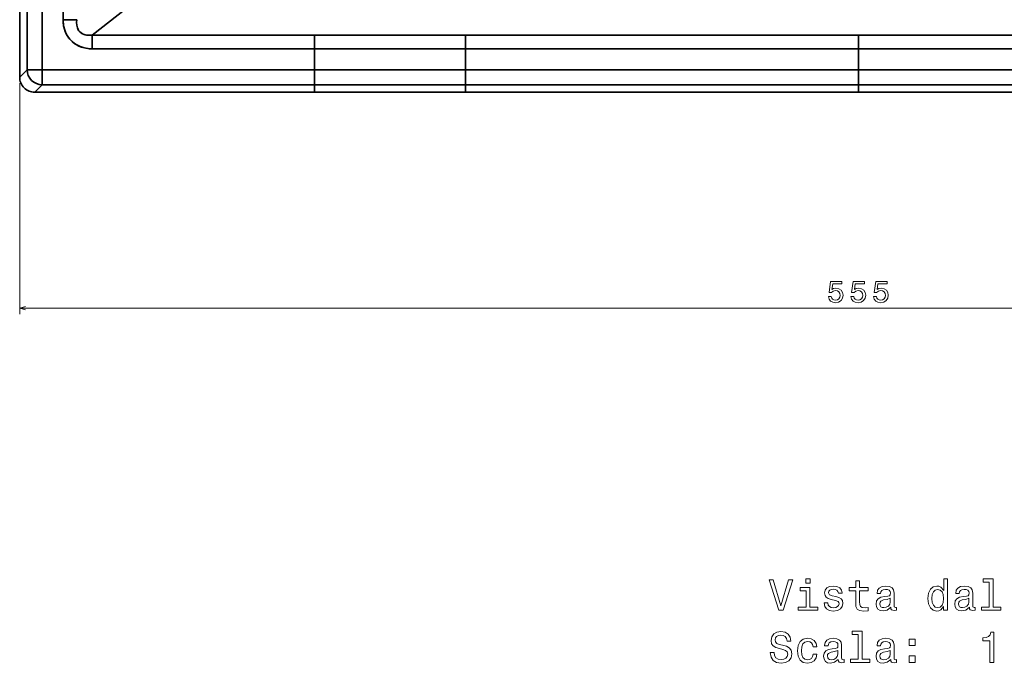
# Model space of a CAD drawing. Extents: x 317 to 1914, y 39 to 1273.
# Tile 1 of 5: x 317 to 643, y 39 to 252. Entities that reach past the tile are written whole.
import ezdxf

# ---------------------------------------------------------------- set-up
doc = ezdxf.new("R2010")
doc.units = 0

msp = doc.modelspace()

# ---------------------------------------------------------------- linework, layer by layer
at = {"color": 7, "lineweight": 35}
for p, q in [((316.94, 232.92), (316.94, 608.03)), ((316.94, 608.03), (316.94, 232.92)), ((319.4, 605.58), (319.4, 235.37)), ((319.4, 605.58), (319.4, 235.37)), ((324.4, 235.37), (324.4, 605.58)), ((324.4, 235.37), (324.4, 605.58)), ((331.31, 251.91), (331.31, 589.04)), ((331.31, 589.04), (331.31, 251.91)), ((382.07, 279.11), (340.93, 246.82)), ((340.93, 246.82), (382.07, 279.11)), ((414.5, 246.82), (340.93, 246.82)), ((340.93, 246.82), (414.5, 246.82)), ((464.5, 246.82), (414.5, 246.82)), ((414.5, 246.82), (464.5, 246.82)), ((594.5, 246.82), (464.5, 246.82)), ((464.5, 246.82), (594.5, 246.82)), ((724.5, 246.82), (594.5, 246.82)), ((594.5, 246.82), (724.5, 246.82)), ((414.5, 242.28), (340.93, 242.28)), ((340.93, 242.28), (414.5, 242.28)), ((464.5, 242.28), (414.5, 242.28)), ((414.5, 242.28), (464.5, 242.28)), ((464.5, 242.28), (594.5, 242.28)), ((594.5, 242.28), (464.5, 242.28)), ((724.5, 242.28), (594.5, 242.28)), ((594.5, 242.28), (724.5, 242.28)), ((414.5, 235.37), (324.4, 235.37)), ((414.5, 235.37), (324.4, 235.37)), ((464.5, 235.37), (414.5, 235.37)), ((414.5, 235.37), (464.5, 235.37)), ((594.5, 235.37), (464.5, 235.37)), ((594.5, 235.37), (464.5, 235.37)), ((724.5, 235.37), (594.5, 235.37)), ((594.5, 235.37), (724.5, 235.37)), ((324.4, 230.38), (414.5, 230.38)), ((324.4, 230.38), (414.5, 230.38)), ((464.5, 230.38), (414.5, 230.38)), ((414.5, 230.38), (464.5, 230.38)), ((464.5, 230.38), (594.5, 230.38)), ((464.5, 230.38), (594.5, 230.38)), ((724.5, 230.38), (594.5, 230.38)), ((594.5, 230.38), (724.5, 230.38)), ((414.5, 227.92), (321.94, 227.92)), ((321.94, 227.92), (414.5, 227.92)), ((464.5, 227.92), (414.5, 227.92)), ((414.5, 227.92), (464.5, 227.92)), ((464.5, 227.92), (594.5, 227.92)), ((594.5, 227.92), (464.5, 227.92)), ((594.5, 227.92), (724.5, 227.92)), ((724.5, 227.92), (594.5, 227.92))]:
    msp.add_line(p, q, dxfattribs=at)
at = {"color": 7, "lineweight": 35, "ltscale": 0.113412}
for p, q in [((331.31, 251.91), (335.84, 251.91)), ((340.93, 246.82), (340.93, 242.28)), ((340.93, 242.28), (340.93, 246.82)), ((414.5, 246.82), (414.5, 242.28)), ((414.5, 246.82), (414.5, 242.28)), ((464.5, 242.28), (464.5, 246.82)), ((464.5, 242.28), (464.5, 246.82)), ((594.5, 246.82), (594.5, 242.28)), ((594.5, 246.82), (594.5, 242.28))]:
    msp.add_line(p, q, dxfattribs=at)
at = {"color": 7, "lineweight": 35, "ltscale": 0.172751}
for p, q in [((414.5, 242.28), (414.5, 235.37)), ((414.5, 242.28), (414.5, 235.37)), ((464.5, 235.37), (464.5, 242.28)), ((464.5, 235.37), (464.5, 242.28)), ((594.5, 242.28), (594.5, 235.37)), ((594.5, 242.28), (594.5, 235.37))]:
    msp.add_line(p, q, dxfattribs=at)
at = {"color": 7, "lineweight": 35, "ltscale": 0.086727}
for p, q in [((319.4, 235.37), (316.94, 232.92)), ((319.4, 235.37), (316.94, 232.92)), ((321.94, 227.92), (324.4, 230.38)), ((321.94, 227.92), (324.4, 230.38))]:
    msp.add_line(p, q, dxfattribs=at)
at = {"color": 7, "lineweight": 35, "ltscale": 0.124973}
for p, q in [((324.4, 235.37), (319.4, 235.37)), ((319.4, 235.37), (324.4, 235.37)), ((324.4, 235.37), (324.4, 230.38)), ((324.4, 230.38), (324.4, 235.37)), ((414.5, 235.37), (414.5, 230.38)), ((414.5, 230.38), (414.5, 235.37)), ((464.5, 230.38), (464.5, 235.37)), ((464.5, 235.37), (464.5, 230.38)), ((594.5, 235.37), (594.5, 230.38)), ((594.5, 230.38), (594.5, 235.37))]:
    msp.add_line(p, q, dxfattribs=at)
at = {"color": 7, "lineweight": 13}
for p, q in [((316.94, 230.92), (316.94, 154.52)), ((316.94, 156.52), (872.06, 156.52))]:
    msp.add_line(p, q, dxfattribs=at)
at = {"color": 7, "lineweight": 35, "ltscale": 0.061325}
for p, q in [((414.5, 230.38), (414.5, 227.92)), ((414.5, 230.38), (414.5, 227.92)), ((464.5, 227.92), (464.5, 230.38)), ((464.5, 227.92), (464.5, 230.38)), ((594.5, 230.38), (594.5, 227.92)), ((594.5, 230.38), (594.5, 227.92))]:
    msp.add_line(p, q, dxfattribs=at)
at = {"color": 7, "lineweight": 35}
for points in [[(340.93, 242.28), (339.91, 242.33), (338.9, 242.46), (337.9, 242.69), (336.94, 243.02), (336.02, 243.45), (335.16, 243.97), (334.28, 244.67), (333.5, 245.48), (332.83, 246.38), (332.35, 247.23), (331.96, 248.13), (331.66, 249.06), (331.46, 250), (331.34, 250.95), (331.31, 251.91)], [(331.31, 251.91), (331.33, 251.2), (331.39, 250.48), (331.49, 249.85), (331.62, 249.22), (331.88, 248.35), (332.22, 247.51), (332.63, 246.71), (333.23, 245.81), (333.94, 245), (334.74, 244.29), (335.62, 243.67), (336.5, 243.21), (337.43, 242.84), (338.39, 242.57), (339.65, 242.35), (340.93, 242.28)], [(335.84, 251.91), (335.78, 250.97), (335.84, 250.05), (335.92, 249.61), (336.04, 249.19), (336.26, 248.68), (336.55, 248.22), (336.9, 247.81), (337.32, 247.47), (337.78, 247.2), (338.3, 246.99), (338.71, 246.88), (339.14, 246.8), (340.04, 246.75), (340.93, 246.82)], [(340.93, 246.82), (339.99, 246.75), (339.08, 246.81), (338.65, 246.9), (338.23, 247.02), (337.72, 247.23), (337.26, 247.52), (336.85, 247.87), (336.51, 248.28), (336.23, 248.75), (336.02, 249.26), (335.91, 249.67), (335.83, 250.1), (335.78, 251), (335.84, 251.91)]]:
    msp.add_lwpolyline(points, dxfattribs=at)
at = {"color": 7, "lineweight": 13}
for points in [[(584.53, 160.34), (584.75, 159.52), (585.24, 158.87), (585.97, 158.47), (586.9, 158.32), (587.92, 158.5), (588.71, 158.99), (589.22, 159.78), (589.41, 160.79), (589.24, 161.73), (588.75, 162.46), (588, 162.94), (587.02, 163.11), (586.26, 162.99), (585.68, 162.65), (585.96, 164.54), (589.03, 164.54), (589.03, 165.37), (585.28, 165.37), (584.73, 161.66), (585.54, 161.66), (586.12, 162.13), (586.87, 162.3), (587.51, 162.19), (588.01, 161.87), (588.32, 161.37), (588.43, 160.74), (588.32, 160.1), (588, 159.61), (587.5, 159.3), (586.87, 159.18), (586.33, 159.25), (585.92, 159.49), (585.62, 159.85), (585.46, 160.34)], [(592, 160.34), (592.22, 159.52), (592.71, 158.87), (593.44, 158.47), (594.37, 158.32), (595.39, 158.5), (596.18, 158.99), (596.69, 159.78), (596.88, 160.79), (596.71, 161.73), (596.22, 162.46), (595.47, 162.94), (594.49, 163.11), (593.73, 162.99), (593.15, 162.65), (593.43, 164.54), (596.5, 164.54), (596.5, 165.37), (592.76, 165.37), (592.2, 161.66), (593.01, 161.66), (593.59, 162.13), (594.34, 162.3), (594.98, 162.19), (595.48, 161.87), (595.79, 161.37), (595.9, 160.74), (595.79, 160.1), (595.47, 159.61), (594.97, 159.3), (594.34, 159.18), (593.8, 159.25), (593.39, 159.49), (593.09, 159.85), (592.94, 160.34)], [(599.47, 160.34), (599.69, 159.52), (600.19, 158.87), (600.91, 158.47), (601.84, 158.32), (602.86, 158.5), (603.66, 158.99), (604.16, 159.78), (604.35, 160.79), (604.18, 161.73), (603.7, 162.46), (602.94, 162.94), (601.96, 163.11), (601.21, 162.99), (600.62, 162.65), (600.9, 164.54), (603.97, 164.54), (603.97, 165.37), (600.23, 165.37), (599.67, 161.66), (600.48, 161.66), (601.06, 162.13), (601.81, 162.3), (602.46, 162.19), (602.95, 161.87), (603.26, 161.37), (603.37, 160.74), (603.26, 160.1), (602.94, 159.61), (602.45, 159.3), (601.81, 159.18), (601.28, 159.25), (600.86, 159.49), (600.56, 159.85), (600.41, 160.34)], [(571.34, 66.62), (568.84, 58.1), (566.26, 66.62), (564.89, 66.62), (568.12, 56.6), (569.56, 56.6), (572.71, 66.62)], [(578.45, 66.95), (577.11, 66.95), (577.11, 65.51), (578.45, 65.51)], [(593.58, 63), (593.58, 59.12), (593.66, 57.87), (594.07, 57.01), (594.87, 56.5), (596.24, 56.33), (597.74, 56.4), (597.74, 57.5), (596.65, 57.41), (595.65, 57.52), (595.12, 57.88), (594.89, 58.49), (594.85, 59.34), (594.85, 63), (597.74, 63), (597.74, 64.08), (594.85, 64.08), (594.85, 66.34), (593.58, 66.34), (593.58, 64.08), (591.39, 64.08), (591.39, 63)], [(622.66, 57.8), (622.66, 56.6), (623.92, 56.6), (623.92, 66.95), (622.67, 66.95), (622.67, 63.16), (621.7, 64.25), (621.11, 64.51), (620.44, 64.61), (619.21, 64.33), (618.26, 63.52), (617.64, 62.22), (617.43, 60.48), (617.64, 58.73), (618.26, 57.42), (619.21, 56.6), (620.44, 56.33), (621.11, 56.43), (621.72, 56.69)], [(637.77, 65.88), (637.77, 57.67), (635.16, 57.67), (635.16, 56.6), (641.63, 56.6), (641.63, 57.67), (639.04, 57.67), (639.04, 66.95), (635.78, 66.95), (635.78, 65.88)], [(578.4, 57.67), (578.4, 64.08), (575.15, 64.08), (575.15, 63), (577.14, 63), (577.14, 57.67), (574.54, 57.67), (574.54, 56.6), (581.03, 56.6), (581.03, 57.67)], [(586.99, 61.11), (585.77, 61.4), (584.86, 61.73), (584.56, 62.41), (584.64, 62.88), (584.95, 63.23), (585.44, 63.45), (586.14, 63.53), (586.82, 63.45), (587.35, 63.19), (587.7, 62.8), (587.84, 62.28), (589.08, 62.28), (589.08, 62.31), (588.87, 63.24), (588.28, 63.98), (587.35, 64.44), (586.14, 64.61), (584.92, 64.44), (584.02, 63.97), (583.46, 63.26), (583.29, 62.37), (583.42, 61.5), (583.82, 60.9), (584.49, 60.46), (585.45, 60.16), (586.86, 59.82), (587.73, 59.46), (587.96, 59.17), (588.04, 58.73), (587.91, 58.2), (587.57, 57.8), (587.01, 57.54), (586.26, 57.45), (585.47, 57.54), (584.89, 57.84), (584.5, 58.33), (584.34, 59.01), (583.12, 59.01), (583.32, 57.86), (583.91, 57.02), (584.85, 56.52), (586.14, 56.33), (587.5, 56.52), (588.49, 57.02), (589.1, 57.83), (589.31, 58.88), (589.15, 59.79), (588.71, 60.41), (587.97, 60.81)], [(605.15, 57.61), (605.15, 57.57), (605.22, 57.08), (605.44, 56.73), (606.34, 56.46), (607.05, 56.57), (607.05, 57.55), (606.75, 57.51), (606.34, 57.7), (606.27, 58.27), (606.27, 62.28), (606.1, 63.3), (605.6, 64.02), (604.72, 64.46), (603.48, 64.61), (602.27, 64.44), (601.37, 63.95), (600.81, 63.19), (600.62, 62.18), (600.62, 62.09), (601.76, 62.09), (601.86, 62.7), (602.18, 63.13), (602.7, 63.39), (603.43, 63.49), (604.14, 63.42), (604.64, 63.2), (604.95, 62.83), (605.05, 62.31), (604.99, 61.7), (604.76, 61.4), (604.18, 61.26), (603.1, 61.14), (601.86, 60.88), (600.98, 60.42), (600.47, 59.7), (600.31, 58.63), (600.45, 57.68), (600.9, 56.98), (601.62, 56.53), (602.61, 56.37), (603.95, 56.67)], [(620.65, 63.48), (621.49, 63.27), (622.12, 62.71), (622.5, 61.77), (622.64, 60.48), (622.5, 59.17), (622.12, 58.23), (621.49, 57.65), (620.65, 57.47), (619.86, 57.65), (619.26, 58.23), (618.85, 59.18), (618.72, 60.48), (618.85, 61.76), (619.26, 62.7), (619.86, 63.27)], [(631.17, 57.61), (631.17, 57.57), (631.24, 57.08), (631.46, 56.73), (632.37, 56.46), (633.07, 56.57), (633.07, 57.55), (632.77, 57.51), (632.37, 57.7), (632.3, 58.27), (632.3, 62.28), (632.12, 63.3), (631.62, 64.02), (630.74, 64.46), (629.5, 64.61), (628.29, 64.44), (627.4, 63.95), (626.83, 63.19), (626.65, 62.18), (626.65, 62.09), (627.79, 62.09), (627.89, 62.7), (628.2, 63.13), (628.72, 63.39), (629.46, 63.49), (630.16, 63.42), (630.67, 63.2), (630.97, 62.83), (631.07, 62.31), (631.01, 61.7), (630.78, 61.4), (630.21, 61.26), (629.13, 61.14), (627.89, 60.88), (627.01, 60.42), (626.49, 59.7), (626.33, 58.63), (626.47, 57.68), (626.92, 56.98), (627.64, 56.53), (628.64, 56.37), (629.98, 56.67)], [(605, 59.31), (604.83, 58.56), (604.37, 57.99), (603.68, 57.61), (602.83, 57.48), (602.28, 57.55), (601.89, 57.78), (601.65, 58.19), (601.57, 58.75), (601.63, 59.25), (601.86, 59.61), (602.79, 60.02), (603.95, 60.19), (605, 60.54)], [(631.03, 59.31), (630.85, 58.56), (630.39, 57.99), (629.7, 57.61), (628.85, 57.48), (628.3, 57.55), (627.91, 57.78), (627.67, 58.19), (627.6, 58.75), (627.66, 59.25), (627.89, 59.61), (628.81, 60.02), (629.98, 60.19), (631.03, 60.54)], [(566.56, 42.63), (565.25, 42.63), (565.54, 41.1), (566.26, 39.97), (567.37, 39.3), (568.87, 39.05), (570.35, 39.28), (571.46, 39.92), (572.17, 40.91), (572.43, 42.22), (572.21, 43.4), (571.6, 44.17), (570.62, 44.67), (569.31, 45.05), (568.19, 45.32), (567.45, 45.64), (567.04, 46.1), (566.91, 46.82), (567.04, 47.47), (567.41, 47.96), (567.99, 48.29), (568.78, 48.4), (569.59, 48.26), (570.22, 47.87), (570.64, 47.22), (570.84, 46.34), (572.15, 46.34), (572.15, 46.37), (571.92, 47.73), (571.24, 48.73), (570.18, 49.37), (568.74, 49.58), (567.44, 49.37), (566.43, 48.76), (565.78, 47.83), (565.55, 46.62), (565.74, 45.54), (566.29, 44.8), (567.15, 44.31), (568.33, 43.94), (569.5, 43.6), (570.38, 43.29), (570.91, 42.83), (571.1, 42.08), (570.93, 41.31), (570.48, 40.74), (569.8, 40.38), (568.92, 40.26), (567.94, 40.42), (567.19, 40.88), (566.72, 41.63)], [(594.4, 48.6), (594.4, 40.39), (591.79, 40.39), (591.79, 39.33), (598.26, 39.33), (598.26, 40.39), (595.67, 40.39), (595.67, 49.67), (592.41, 49.67), (592.41, 48.6)], [(637.97, 39.33), (639.28, 39.33), (639.28, 49.4), (638.3, 49.4), (638.04, 48.52), (637.53, 47.93), (636.73, 47.58), (635.64, 47.47), (635.64, 46.44), (637.97, 46.44)], [(579.46, 44.5), (580.71, 44.5), (580.45, 45.65), (579.83, 46.56), (578.87, 47.12), (577.61, 47.34), (576.23, 47.05), (575.18, 46.24), (574.51, 44.93), (574.28, 43.17), (574.5, 41.43), (575.15, 40.13), (576.17, 39.33), (577.57, 39.05), (578.81, 39.27), (579.77, 39.87), (580.44, 40.82), (580.72, 42.09), (579.51, 42.09), (579.3, 41.28), (578.89, 40.68), (578.32, 40.31), (577.61, 40.19), (576.73, 40.38), (576.1, 40.95), (575.71, 41.89), (575.58, 43.22), (575.71, 44.51), (576.11, 45.45), (576.76, 46.03), (577.61, 46.23), (578.36, 46.1), (578.92, 45.77), (579.3, 45.22)], [(587.8, 40.33), (587.8, 40.29), (587.87, 39.8), (588.09, 39.46), (589, 39.18), (589.7, 39.3), (589.7, 40.28), (589.4, 40.23), (589, 40.42), (588.92, 41), (588.92, 45), (588.75, 46.03), (588.25, 46.75), (587.37, 47.18), (586.13, 47.34), (584.92, 47.16), (584.02, 46.67), (583.46, 45.91), (583.28, 44.9), (583.28, 44.82), (584.41, 44.82), (584.51, 45.42), (584.83, 45.85), (585.35, 46.11), (586.09, 46.21), (586.79, 46.14), (587.3, 45.92), (587.6, 45.55), (587.7, 45.03), (587.64, 44.43), (587.41, 44.12), (586.83, 43.98), (585.75, 43.86), (584.51, 43.6), (583.64, 43.14), (583.12, 42.42), (582.96, 41.36), (583.1, 40.41), (583.55, 39.7), (584.27, 39.25), (585.26, 39.09), (586.6, 39.4)], [(605.15, 40.33), (605.15, 40.29), (605.22, 39.8), (605.44, 39.46), (606.34, 39.18), (607.05, 39.3), (607.05, 40.28), (606.75, 40.23), (606.34, 40.42), (606.27, 41), (606.27, 45), (606.1, 46.03), (605.6, 46.75), (604.72, 47.18), (603.48, 47.34), (602.27, 47.16), (601.37, 46.67), (600.81, 45.91), (600.62, 44.9), (600.62, 44.82), (601.76, 44.82), (601.86, 45.42), (602.18, 45.85), (602.7, 46.11), (603.43, 46.21), (604.14, 46.14), (604.64, 45.92), (604.95, 45.55), (605.05, 45.03), (604.99, 44.43), (604.76, 44.12), (604.18, 43.98), (603.1, 43.86), (601.86, 43.6), (600.98, 43.14), (600.47, 42.42), (600.31, 41.36), (600.45, 40.41), (600.9, 39.7), (601.62, 39.25), (602.61, 39.09), (603.95, 39.4)], [(611.21, 44.92), (613.2, 44.92), (613.2, 47.06), (611.21, 47.06)], [(587.66, 42.03), (587.48, 41.28), (587.02, 40.71), (586.33, 40.33), (585.48, 40.2), (584.93, 40.28), (584.54, 40.51), (584.3, 40.91), (584.23, 41.47), (584.28, 41.98), (584.51, 42.34), (585.44, 42.74), (586.6, 42.91), (587.66, 43.26)], [(605, 42.03), (604.83, 41.28), (604.37, 40.71), (603.68, 40.33), (602.83, 40.2), (602.28, 40.28), (601.89, 40.51), (601.65, 40.91), (601.57, 41.47), (601.63, 41.98), (601.86, 42.34), (602.79, 42.74), (603.95, 42.91), (605, 43.26)], [(611.21, 39.33), (613.2, 39.33), (613.2, 41.47), (611.21, 41.47)]]:
    msp.add_lwpolyline(points, close=True, dxfattribs=at)
msp.add_lwpolyline([(318.88, 157.04), (316.94, 156.52), (318.88, 156)], dxfattribs=at)
at = {"color": 7, "lineweight": 35}
for centre, start, end in [((324.4, 235.38), 180.0344, 269.9656), ((324.4, 235.38), 180.0344, 269.9656), ((321.94, 232.92), 179.9979, 270.0021), ((321.94, 232.92), 179.9947, 270.0053)]:
    msp.add_arc(centre, 5, start, end, dxfattribs=at)

doc.saveas('drawing.dxf')
